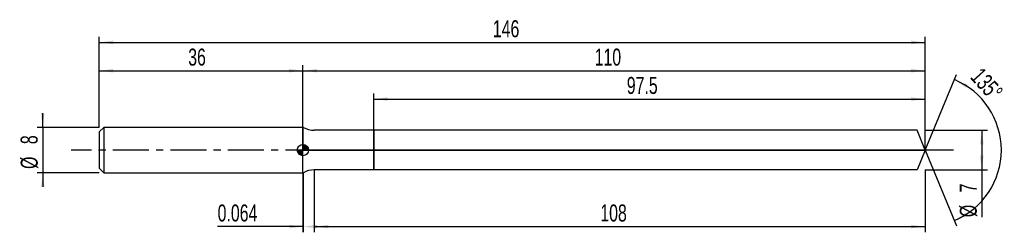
# Model space of a CAD drawing. Extents: x -14 to 160, y -15 to 23.
import ezdxf
from ezdxf.enums import TextEntityAlignment as Align

# ---------------------------------------------------------------- set-up
doc = ezdxf.new("R2010")
doc.units = 0
doc.linetypes.add('CENTER', pattern=[10.16, 6.35, -1.27, 1.27, -1.27])
doc.layers.get('0').update_dxf_attribs({"linetype": 'CONTINUOUS'})
for name, color, linetype in [('1', 4, 'CONTINUOUS'), ('2', 7, 'CONTINUOUS'), ('4', 2, 'CENTER'), ('CUT', 1, 'CONTINUOUS'), ('NOCUT', 7, 'CONTINUOUS'), ('SK1', 4, 'CONTINUOUS'), ('SK2', 7, 'CONTINUOUS'), ('SK4', 2, 'CENTER')]:
    doc.layers.add(name, color=color, linetype=linetype)
doc.dimstyles.new('SLDDIMSTYLE0', dxfattribs={"dimtxt": 3, "dimasz": 2.5, "dimexe": 0, "dimexo": 0.0625, "dimgap": 0.75, "dimtad": 1, "dimrnd": 1e-09, "dimzin": 12, "dimsah": 1, "dimcen": 0.09, "dimazin": 3, "dimtfac": 1, "dimtofl": 0, "dimtmove": 0, "dimatfit": 3})
doc.dimstyles.new('SLDDIMSTYLE1', dxfattribs={"dimtxt": 3, "dimasz": 2.5, "dimexe": 0, "dimexo": 0.0625, "dimgap": 0.75, "dimtad": 1, "dimrnd": 1e-09, "dimsah": 1, "dimcen": 0.09, "dimazin": 3, "dimtfac": 1, "dimtofl": 0, "dimtmove": 0, "dimatfit": 3})
doc.dimstyles.new('SLDDIMSTYLE2', dxfattribs={"dimtxt": 3, "dimasz": 2.5, "dimexe": 0, "dimexo": 0.0625, "dimgap": 0.75, "dimtad": 1, "dimzin": 12, "dimsah": 1, "dimcen": 0.09, "dimazin": 3, "dimtfac": 1, "dimtofl": 0, "dimtmove": 0, "dimatfit": 3})
doc.dimstyles.new('SLDDIMSTYLE3', dxfattribs={"dimtxt": 3, "dimasz": 2.5, "dimexe": 0, "dimexo": 0.0625, "dimgap": 0.75, "dimtad": 1, "dimrnd": 1e-09, "dimzin": 12, "dimsah": 1, "dimcen": 0.09, "dimazin": 3, "dimtfac": 1, "dimtmove": 0, "dimatfit": 3})

# ---------------------------------------------------------------- blocks, each defined once
blk = doc.blocks.new('_D')
at = {"layer": '2'}
for p, q in [((38, -3.5), (38, -14.5)), ((146, -3.5), (146, -14.5)), ((38, -13.5), (146, -13.5))]:
    blk.add_line(p, q, dxfattribs=at)
for points in [[(38, -13.5), (40.5, -13.81), (40.5, -13.19)], [(146, -13.5), (143.5, -13.19), (143.5, -13.81)]]:
    blk.add_solid(points, dxfattribs=at)
at = {"layer": '2', "width": 0.7}
blk.add_text('108', height=3, dxfattribs=at).set_placement((88.56, -13.5), align=Align.BOTTOM_LEFT)
blk = doc.blocks.new('_D_1')
at = {"layer": '2'}
for p, q in [((146, 3.5), (157, 3.5)), ((156, 3.5), (156, -3.5)), ((146, -3.5), (157, -3.5)), ((156, -3.5), (156, -11.83))]:
    blk.add_line(p, q, dxfattribs=at)
for points in [[(156, 3.5), (155.69, 1), (156.31, 1)], [(156, -3.5), (156.31, -1), (155.69, -1)]]:
    blk.add_solid(points, dxfattribs=at)
at = {"layer": '2', "width": 0.7}
for s, p in [('7', (155.99, -7.46)), ('%%c', (156, -11.83))]:
    blk.add_text(s, height=3, rotation=90, dxfattribs=at).set_placement(p, align=Align.BOTTOM_LEFT)
blk = doc.blocks.new('_D_2')
at = {"layer": '2'}
for p, q in [((36, -4), (36, -14.5)), ((36.06, -4), (36.06, -14.5)), ((36, -13.5), (20.91, -13.5)), ((36.06, -13.5), (36, -13.5))]:
    blk.add_line(p, q, dxfattribs=at)
for points in [[(36.06, -13.5), (33.56, -13.19), (33.56, -13.81)], [(36, -13.5), (38.5, -13.81), (38.5, -13.19)]]:
    blk.add_solid(points, dxfattribs=at)
at = {"layer": '2', "width": 0.7}
blk.add_text('0.064', height=3, rotation=0, dxfattribs=at).set_placement((20.91, -13.5), align=Align.BOTTOM_LEFT)
blk = doc.blocks.new('_D_3')
at = {"layer": '2'}
for p, q in [((48.5, 3.5), (48.5, 10)), ((48.5, 9), (146, 9)), ((146, 3.5), (146, 10))]:
    blk.add_line(p, q, dxfattribs=at)
for points in [[(48.5, 9), (51, 8.69), (51, 9.31)], [(146, 9), (143.5, 9.31), (143.5, 8.69)]]:
    blk.add_solid(points, dxfattribs=at)
at = {"layer": '2', "width": 0.7}
blk.add_text('97.5', height=3, dxfattribs=at).set_placement((93.24, 9), align=Align.BOTTOM_LEFT)
blk = doc.blocks.new('_D_4')
at = {"layer": '2'}
for q in [(151.53, 13.35), (151.53, -13.35)]:
    blk.add_line((146, 0), q, dxfattribs=at)
blk.add_arc((146, 0), 13.45, 292.4896, 67.5104, dxfattribs=at)
for points in [[(151.15, 12.43), (153.21, 10.99), (153.5, 11.54)], [(151.15, -12.43), (153.5, -11.54), (153.21, -10.99)]]:
    blk.add_solid(points, dxfattribs=at)
at = {"layer": '2', "width": 0.7}
blk.add_text('135°', height=3, rotation=-48.0128, dxfattribs=at).set_placement((153.15, 12.17), align=Align.BOTTOM_LEFT)
blk = doc.blocks.new('_D_5')
at = {"layer": 'SK2'}
for p, q in [((0, 4), (0, 20)), ((146, 4), (146, 20)), ((0, 19), (146, 19))]:
    blk.add_line(p, q, dxfattribs=at)
for points in [[(0, 19), (2.5, 18.69), (2.5, 19.31)], [(146, 19), (143.5, 19.31), (143.5, 18.69)]]:
    blk.add_solid(points, dxfattribs=at)
at = {"layer": 'SK2', "width": 0.7}
blk.add_text('146', height=3, dxfattribs=at).set_placement((69.56, 19), align=Align.BOTTOM_LEFT)
blk = doc.blocks.new('_D_6')
at = {"layer": 'SK2'}
for p, q in [((0, 4), (0, 15)), ((0, 14), (36, 14)), ((36, 4), (36, 15))]:
    blk.add_line(p, q, dxfattribs=at)
for points in [[(0, 14), (2.5, 13.69), (2.5, 14.31)], [(36, 14), (33.5, 14.31), (33.5, 13.69)]]:
    blk.add_solid(points, dxfattribs=at)
at = {"layer": 'SK2', "width": 0.7}
blk.add_text('36', height=3, rotation=360, dxfattribs=at).set_placement((15.71, 14), align=Align.BOTTOM_LEFT)
blk = doc.blocks.new('_D_7')
at = {"layer": 'SK2'}
for p, q in [((36, 0), (36, 15)), ((36, 14), (146, 14)), ((146, 0), (146, 15))]:
    blk.add_line(p, q, dxfattribs=at)
for points in [[(36, 14), (38.5, 13.69), (38.5, 14.31)], [(146, 14), (143.5, 14.31), (143.5, 13.69)]]:
    blk.add_solid(points, dxfattribs=at)
at = {"layer": 'SK2', "width": 0.7}
blk.add_text('110', height=3, dxfattribs=at).set_placement((87.56, 14), align=Align.BOTTOM_LEFT)
blk = doc.blocks.new('_D_8')
at = {"layer": 'SK2'}
for p, q in [((-10, 4), (-10, 6.5)), ((0, 4), (-11, 4)), ((-10, 4), (-10, -4)), ((0, -4), (-11, -4)), ((-10, -4), (-10, -6.5))]:
    blk.add_line(p, q, dxfattribs=at)
for points in [[(-10, 4), (-9.69, 6.5), (-10.31, 6.5)], [(-10, -4), (-10.31, -6.5), (-9.69, -6.5)]]:
    blk.add_solid(points, dxfattribs=at)
at = {"layer": 'SK2', "width": 0.7}
for s, p in [('8', (-10.01, 1.04)), ('%%c', (-10, -3.33))]:
    blk.add_text(s, height=3, rotation=90, dxfattribs=at).set_placement(p, align=Align.BOTTOM_LEFT)
blk = doc.blocks.new('*U11')
at = {"color": 0, "linetype": 'CONTINUOUS'}
for points in [[(0, 0), (0, 1), (0.2, 0)], [(0.2, 0), (0, 1), (0.2, 0.98)], [(0.2, 0), (0.2, 0.98), (0.38, 0)], [(0.38, 0), (0.2, 0.98), (0.38, 0.92)], [(0.38, 0), (0.38, 0.92), (0.56, 0)], [(0.56, 0), (0.38, 0.92), (0.56, 0.83)], [(0.56, 0), (0.56, 0.83), (0.71, 0)], [(0.71, 0), (0.56, 0.83), (0.71, 0.71)], [(0.71, 0), (0.71, 0.71), (0.83, 0)], [(0.83, 0), (0.71, 0.71), (0.83, 0.56)], [(0.83, 0), (0.83, 0.56), (0.92, 0)], [(0.92, 0), (0.83, 0.56), (0.92, 0.38)], [(0.92, 0), (0.92, 0.38), (0.98, 0)], [(0.98, 0), (0.92, 0.38), (0.98, 0.2)], [(0.98, 0), (0.98, 0.2), (1, 0)]]:
    blk.add_solid(points, dxfattribs=at)
blk = doc.blocks.new('*U12')
at = {"color": 0, "linetype": 'CONTINUOUS'}
for points in [[(-0.98, -0.17), (-1, 0), (-0.98, 0)], [(-0.98, -0.17), (-0.98, 0), (-0.94, -0.34)], [(-0.94, -0.34), (-0.98, 0), (-0.94, 0)], [(-0.94, -0.34), (-0.94, 0), (-0.87, -0.5)], [(-0.87, -0.5), (-0.94, 0), (-0.87, 0)], [(-0.87, -0.5), (-0.87, 0), (-0.77, -0.64)], [(-0.77, -0.64), (-0.87, 0), (-0.77, 0)], [(-0.77, -0.64), (-0.77, 0), (-0.64, -0.77)], [(-0.64, -0.77), (-0.77, 0), (-0.64, 0)], [(-0.64, -0.77), (-0.64, 0), (-0.5, -0.87)], [(-0.5, -0.87), (-0.64, 0), (-0.5, 0)], [(-0.5, -0.87), (-0.5, 0), (-0.34, -0.94)], [(-0.34, -0.94), (-0.5, 0), (-0.34, 0)], [(-0.34, -0.94), (-0.34, 0), (-0.17, -0.98)], [(-0.17, -0.98), (-0.34, 0), (-0.17, 0)], [(-0.17, -0.98), (-0.17, 0), (0, -1)], [(0, -1), (-0.17, 0), (0, 0)]]:
    blk.add_solid(points, dxfattribs=at)
blk = doc.blocks.new('SW_DOWELSYMBOL_0')
at = {"layer": 'SK1', "color": 0}
blk.add_circle((0, 0), 1, dxfattribs=at)
at = {"color": 0, "linetype": 'CONTINUOUS'}
for name in ['*U12', '*U11']:
    blk.add_blockref(name, (0, 0), dxfattribs=at)

msp = doc.modelspace()

# ---------------------------------------------------------------- linework, layer by layer
at = {"layer": '1'}
for p, q in [((36.064, 4), (36, 4)), ((36, 4), (36, 0)), ((48.5, 3.5), (38, 3.5)), ((144.551, 3.5), (48.5, 3.5)), ((48.5, 3.5), (48.5, 0)), ((48.5, 0), (48.5, 3.5)), ((146, 0), (144.551, 3.5)), ((36, -4), (36, 0)), ((48.5, -3.5), (48.5, 0)), ((48.5, 0), (48.5, -3.5)), ((146, 0), (144.551, -3.5)), ((36.064, -4), (36, -4)), ((48.5, -3.5), (38, -3.5)), ((144.551, -3.5), (48.5, -3.5))]:
    msp.add_line(p, q, dxfattribs=at)
for centre, start, end in [((38, 7.5), 241.04498, 270), ((38, -7.5), 90, 118.95502)]:
    msp.add_arc(centre, 4, start, end, dxfattribs=at)
at = {"layer": '4'}
msp.add_line((146, 0), (36, 0), dxfattribs=at)
at = {"layer": 'CUT'}
for p, q in [((144.551, 3.5), (48.5, 3.5)), ((48.5, 3.5), (48.5, 0)), ((146, 0), (144.551, 3.5)), ((48.5, 0), (146, 0))]:
    msp.add_line(p, q, dxfattribs=at)
at = {"layer": 'NOCUT'}
for p, q in [((36.064, 4), (36, 4)), ((36, 4), (36, 0)), ((48.5, 3.5), (38, 3.5)), ((48.5, 0), (48.5, 3.5)), ((36, 0), (48.5, 0))]:
    msp.add_line(p, q, dxfattribs=at)
msp.add_arc((38, 7.5), 4, 241.04498, 270, dxfattribs=at)
at = {"layer": 'SK1'}
for p, q in [((0.8, 4), (0, 3.2)), ((36, 4), (0.8, 4)), ((0.8, 4), (0.8, -4)), ((0, 3.2), (0, 0)), ((0, 0), (0, -3.2)), ((0, -3.2), (0.8, -4)), ((0.8, -4), (36, -4))]:
    msp.add_line(p, q, dxfattribs=at)
msp.add_circle((36, 0), 1, dxfattribs=at)
at = {"layer": 'SK4'}
msp.add_line((151, 0), (-5, 0), dxfattribs=at)

# ---------------------------------------------------------------- block references
at = {"layer": 'SK1'}
msp.add_blockref('SW_DOWELSYMBOL_0', (36, 0), dxfattribs=at)

# ---------------------------------------------------------------- texts
at = {"layer": 'SK2', "width": 0.7}
msp.add_text('AP1', height=0.05, dxfattribs=at).set_placement((36, -0.018), align=Align.BOTTOM_LEFT)

# ---------------------------------------------------------------- dimensions: what is measured, and where the dimension line sits
at = {"layer": '2'}
dim = msp.add_angular_dim_2l(base=(159.454, 0), line1=((146, 0), (144.551, 3.5)), line2=((144.551, -3.5), (146, 0)), dimstyle='SLDDIMSTYLE2', dxfattribs=at)
dim.commit()
dim.dimension.update_dxf_attribs({"geometry": '_D_4', "text_midpoint": (156, 9), "dimtype": 162})
for base, p1, p2, picture, middle in [((146, 9), (48.5, 3.5), (146, 3.5), '_D_3', (97.25, 9)), ((146, -13.5), (38, -3.5), (146, -3.5), '_D', (92, -13.5))]:
    dim = msp.add_linear_dim(base=base, p1=p1, p2=p2, dimstyle='SLDDIMSTYLE0', dxfattribs=at)
    dim.commit()
    dim.dimension.update_dxf_attribs({"geometry": picture, "text_midpoint": middle, "dimtype": 160})
dim = msp.add_linear_dim(base=(156, -3.5), p1=(146, 3.5), p2=(146, -3.5), angle=90, text='%%c<>', dimstyle='SLDDIMSTYLE0', dxfattribs=at)
dim.commit()
dim.dimension.update_dxf_attribs({"geometry": '_D_1', "text_midpoint": (156, -8.5), "dimtype": 160})
dim = msp.add_linear_dim(base=(36, -13.5), p1=(36.064, -4), p2=(36, -4), angle=360, dimstyle='SLDDIMSTYLE1', dxfattribs=at)
dim.commit()
dim.dimension.update_dxf_attribs({"geometry": '_D_2', "text_midpoint": (26.064, -13.5), "dimtype": 160})
at = {"layer": 'SK2'}
for base, p1, p2, picture, middle in [((146, 19), (0, 4), (146, 4), '_D_5', (73, 19)), ((36, 14), (0, 4), (36, 4), '_D_6', (18, 14)), ((146, 14), (36, 0), (146, 0), '_D_7', (91, 14))]:
    dim = msp.add_linear_dim(base=base, p1=p1, p2=p2, dimstyle='SLDDIMSTYLE0', dxfattribs=at)
    dim.commit()
    dim.dimension.update_dxf_attribs({"geometry": picture, "text_midpoint": middle, "dimtype": 160})
dim = msp.add_linear_dim(base=(-10, -4), p1=(0, 4), p2=(0, -4), angle=90, text='%%c<>', dimstyle='SLDDIMSTYLE3', dxfattribs=at)
dim.commit()
dim.dimension.update_dxf_attribs({"geometry": '_D_8', "text_midpoint": (-10, 0), "dimtype": 160})

doc.saveas('drawing.dxf')
